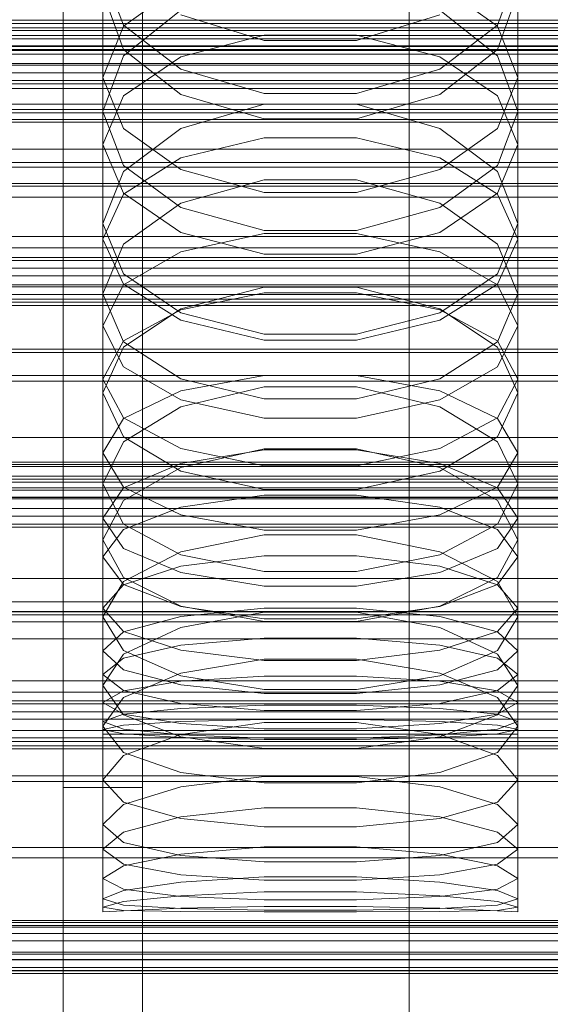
# Model space of a CAD drawing. Header units: millimetres. Extents: x -4738 to 65662, y -68080 to 6847.
# Tile 208 of 256: x -39 to 14, y -34677 to -34577. Entities that reach past the tile are written whole.
import ezdxf

# ---------------------------------------------------------------- set-up
doc = ezdxf.new("R2010")
doc.units = ezdxf.units.MM
for name, color, linetype, lineweight in [('COTAS_O', 1, 'Continuous', 0), ('COTAS_P', 1, 'Continuous', 0), ('frontal_briquetadora', 7, 'Continuous', 0), ('frontal_C01', 7, 'Continuous', 0), ('frontal_C02', 7, 'Continuous', 0), ('frontal_C03', 7, 'Continuous', 0), ('frontal_C04', 7, 'Continuous', 0), ('frontal_mezcladora', 7, 'Continuous', 0), ('frontal_secador', 7, 'Continuous', 0)]:
    doc.layers.add(name, color=color, linetype=linetype, lineweight=lineweight)
doc.dimstyles.new('R19_100', dxfattribs={"dimtxt": 250, "dimasz": 150, "dimexe": 150, "dimexo": 80, "dimgap": 100, "dimtad": 1, "dimtih": 1, "dimtoh": 1, "dimdsep": 46, "dimcen": 0.09, "dimadec": 0, "dimazin": 0, "dimtfac": 1, "dimtdec": 4, "dimtofl": 0, "dimtmove": 0, "dimatfit": 3, "dimfxl": 1, "dimtolj": 1, "dimtzin": 0, "dimarcsym": 0})

# ---------------------------------------------------------------- blocks, each defined once
blk = doc.blocks.new('DIM_R30_49')
at = {"layer": 'COTAS_P'}
for p, q in [((-150, -32300), (550, -32300)), ((550, -32300), (505, -32450)), ((550, -34900), (550, -32300)), ((550, -32300), (595, -32450)), ((550, -34900), (505, -34750)), ((550, -34900), (595, -34750)), ((-150, -34900), (550, -34900))]:
    blk.add_line(p, q, dxfattribs=at)
blk.add_text('2600 P', height=250, rotation=90, dxfattribs=at).set_placement((450, -33600))
blk = doc.blocks.new('DIM_R30_51')
at = {"layer": 'COTAS_O'}
for p, q in [((-650, -33700), (50, -33700)), ((50, -33700), (5, -33850)), ((50, -34900), (50, -33700)), ((50, -33700), (95, -33850)), ((50, -34900), (5, -34750)), ((50, -34900), (95, -34750)), ((-650, -34900), (50, -34900))]:
    blk.add_line(p, q, dxfattribs=at)
blk.add_text('1200 O', height=250, rotation=90, dxfattribs=at).set_placement((-50, -34300))
blk = doc.blocks.new('DIM_R30_52')
at = {"layer": 'COTAS_O'}
for p, q in [((-650, -34200), (-500, -34155)), ((650, -34200), (500, -34155)), ((-650, -34900), (-650, -34200)), ((-650, -34200), (650, -34200)), ((-650, -34200), (-500, -34245)), ((650, -34200), (500, -34245)), ((650, -34900), (650, -34200))]:
    blk.add_line(p, q, dxfattribs=at)
blk.add_text('1300 O', height=250, dxfattribs=at).set_placement((0, -34100))
blk = doc.blocks.new('DIM_R30_57')
at = {"layer": 'COTAS_P'}
for p, q in [((-305, -34680), (395, -34680)), ((395, -34680), (350, -34830)), ((395, -36000), (395, -34680)), ((395, -34680), (440, -34830)), ((395, -36000), (350, -35850)), ((395, -36000), (440, -35850)), ((-305, -36000), (395, -36000))]:
    blk.add_line(p, q, dxfattribs=at)
blk.add_text('1320 P', height=250, rotation=90, dxfattribs=at).set_placement((295, -35340))

msp = doc.modelspace()

# ---------------------------------------------------------------- linework, layer by layer
at = {"layer": 'frontal_briquetadora'}
for p, q in [((-31, -34571.912), (-31, -34586.193)), ((-31, -34571.912), (-28.92, -34577.459)), ((8.92, -34577.459), (11, -34571.912)), ((11, -34571.912), (11, -34586.193)), ((-23.093, -34573.39), (-28.92, -34577.548)), ((8.92, -34577.548), (3.093, -34573.39)), ((-31, -34574.101), (-28.92, -34579.916)), ((8.92, -34579.916), (11, -34574.101)), ((-23.094, -34575.925), (-28.92, -34580.562)), ((-14.674, -34578.991), (-23.094, -34576.409)), ((3.094, -34576.409), (-5.326, -34578.991)), ((8.92, -34580.562), (3.094, -34575.925)), ((-28.92, -34577.548), (-31, -34582.734)), ((-28.92, -34577.459), (-23.093, -34581.907)), ((3.093, -34581.907), (8.92, -34577.459)), ((11, -34582.734), (8.92, -34577.548)), ((-23.093, -34580.641), (-14.673, -34578.443)), ((-14.673, -34578.443), (-5.327, -34578.443)), ((-5.327, -34578.443), (3.093, -34580.641)), ((-5.326, -34578.991), (-14.674, -34578.991)), ((195, -34580), (-195, -34580)), ((-28.92, -34580.562), (-31, -34586.193)), ((-28.92, -34579.916), (-23.094, -34584.461)), ((-28.92, -34584.6), (-23.093, -34580.641)), ((3.093, -34580.641), (8.92, -34584.6)), ((3.094, -34584.461), (8.92, -34579.916)), ((11, -34586.193), (8.92, -34580.562)), ((-31, -34582.734), (-31, -34597.535)), ((-31, -34582.734), (-28.92, -34587.919)), ((-23.093, -34581.907), (-14.673, -34584.376)), ((-5.327, -34584.376), (3.093, -34581.907)), ((8.92, -34587.919), (11, -34582.734)), ((11, -34582.734), (11, -34597.535)), ((-31, -34589.538), (-28.92, -34584.6)), ((-23.094, -34584.461), (-14.674, -34586.939)), ((-14.673, -34584.376), (-5.327, -34584.376)), ((-5.326, -34586.939), (3.094, -34584.461)), ((8.92, -34584.6), (11, -34589.538)), ((-23.094, -34587.908), (-14.674, -34585.444)), ((-14.674, -34585.444), (-5.326, -34585.444)), ((-5.326, -34585.444), (3.094, -34587.908)), ((-28.92, -34591.656), (-31, -34586.193)), ((11, -34586.193), (8.92, -34591.656)), ((195, -34587), (-195, -34587)), ((-14.674, -34586.939), (-5.326, -34586.939)), ((-28.92, -34592.262), (-23.094, -34587.908)), ((-28.92, -34587.919), (-23.093, -34592.078)), ((3.093, -34592.078), (8.92, -34587.919)), ((3.094, -34587.908), (8.92, -34592.262)), ((-31, -34589.538), (-31, -34604.666)), ((-28.92, -34594.475), (-31, -34589.538)), ((-23.093, -34590.901), (-14.673, -34588.873)), ((-14.673, -34588.873), (-5.327, -34588.873)), ((-5.327, -34588.873), (3.093, -34590.901)), ((11, -34589.538), (8.92, -34594.475)), ((11, -34589.538), (11, -34604.666)), ((-28.92, -34594.554), (-23.093, -34590.901)), ((-23.094, -34595.915), (-28.92, -34591.656)), ((-28.92, -34591.656), (-23.094, -34595.915)), ((3.093, -34590.901), (8.92, -34594.554)), ((8.92, -34591.656), (3.094, -34595.915)), ((3.094, -34595.915), (8.92, -34591.656)), ((-31, -34597.535), (-28.92, -34592.262)), ((-23.093, -34592.078), (-14.673, -34594.385)), ((-5.327, -34594.385), (3.093, -34592.078)), ((8.92, -34592.262), (11, -34597.535)), ((-14.674, -34593.122), (-23.094, -34595.48)), ((-5.326, -34593.122), (-14.674, -34593.122)), ((3.094, -34595.48), (-5.326, -34593.122)), ((-31, -34599.11), (-28.92, -34594.554)), ((-23.093, -34598.435), (-28.92, -34594.475)), ((-14.673, -34594.385), (-5.327, -34594.385)), ((8.92, -34594.475), (3.093, -34598.435)), ((8.92, -34594.554), (11, -34599.11)), ((-23.094, -34595.48), (-28.92, -34599.639)), ((8.92, -34599.639), (3.094, -34595.48)), ((-14.674, -34598.232), (-23.094, -34595.915)), ((-23.094, -34595.915), (-14.674, -34598.232)), ((3.094, -34595.915), (-5.326, -34598.232)), ((-5.326, -34598.232), (3.094, -34595.915)), ((-28.92, -34602.633), (-31, -34597.535)), ((11, -34597.535), (8.92, -34602.634)), ((-14.673, -34600.632), (-23.093, -34598.435)), ((-14.673, -34598.547), (-23.093, -34600.4)), ((-5.326, -34598.232), (-14.674, -34598.232)), ((-5.327, -34598.547), (-14.673, -34598.547)), ((3.093, -34598.435), (-5.327, -34600.632)), ((3.093, -34600.4), (-5.327, -34598.547)), ((-31, -34599.11), (-31, -34614.698)), ((-31, -34599.11), (-28.92, -34603.666)), ((-28.92, -34599.639), (-31, -34604.666)), ((8.92, -34603.666), (11, -34599.11)), ((11, -34604.666), (8.92, -34599.639)), ((11, -34599.11), (11, -34614.698)), ((-23.093, -34600.4), (-28.92, -34603.738)), ((-5.327, -34600.632), (-14.673, -34600.632)), ((8.92, -34603.738), (3.093, -34600.4)), ((-23.094, -34606.596), (-28.92, -34602.633)), ((8.92, -34602.634), (3.094, -34606.596)), ((-28.92, -34603.666), (-23.093, -34607.319)), ((3.093, -34607.319), (8.92, -34603.666)), ((-28.92, -34603.738), (-31, -34607.901)), ((-31, -34604.666), (-28.92, -34609.515)), ((-14.674, -34603.999), (-23.094, -34606.192)), ((-23.093, -34606.298), (-14.673, -34604.564)), ((-5.326, -34603.999), (-14.674, -34603.999)), ((-14.673, -34604.564), (-5.327, -34604.564)), ((-5.327, -34604.564), (3.093, -34606.298)), ((3.094, -34606.192), (-5.326, -34603.999)), ((11, -34607.901), (8.92, -34603.738)), ((8.92, -34609.515), (11, -34604.666)), ((-23.094, -34606.192), (-28.92, -34610.051)), ((-28.92, -34609.422), (-23.093, -34606.298)), ((-14.674, -34608.746), (-23.094, -34606.596)), ((3.094, -34606.596), (-5.326, -34608.746)), ((3.093, -34606.298), (8.92, -34609.422)), ((8.92, -34610.051), (3.094, -34606.192)), ((-23.093, -34607.319), (-14.673, -34609.347)), ((-5.327, -34609.347), (3.093, -34607.319)), ((-31, -34607.901), (-31, -34623.913)), ((-31, -34607.901), (-28.92, -34612.065)), ((8.92, -34612.065), (11, -34607.901)), ((11, -34607.901), (11, -34623.913)), ((-31, -34613.318), (-28.92, -34609.422)), ((-28.92, -34609.515), (-23.094, -34613.274)), ((-5.326, -34608.746), (-14.674, -34608.746)), ((-14.673, -34609.347), (-5.327, -34609.347)), ((3.094, -34613.274), (8.92, -34609.515)), ((8.92, -34609.422), (11, -34613.318)), ((-28.92, -34610.051), (-31, -34614.698)), ((11, -34614.698), (8.92, -34610.051)), ((-28.92, -34612.065), (-23.093, -34615.403)), ((3.093, -34615.403), (8.92, -34612.065)), ((-31, -34613.318), (-31, -34629.59)), ((-28.92, -34617.214), (-31, -34613.318)), ((-23.094, -34613.274), (-14.674, -34615.311)), ((-23.093, -34614.479), (-14.673, -34612.927)), ((-14.673, -34612.927), (-5.327, -34612.927)), ((-5.327, -34612.927), (3.093, -34614.479)), ((-5.326, -34615.311), (3.094, -34613.274)), ((11, -34613.318), (8.92, -34617.214)), ((11, -34613.318), (11, -34629.59)), ((-28.92, -34617.275), (-23.093, -34614.479)), ((-23.094, -34616.105), (-14.674, -34614.083)), ((-14.674, -34614.083), (-5.326, -34614.083)), ((-5.326, -34614.083), (3.094, -34616.105)), ((3.093, -34614.479), (8.92, -34617.275)), ((-28.92, -34619.163), (-31, -34614.698)), ((-23.093, -34615.403), (-14.673, -34617.256)), ((-14.674, -34615.311), (-5.326, -34615.311)), ((-5.327, -34617.256), (3.093, -34615.403)), ((11, -34614.698), (8.92, -34619.163)), ((-28.92, -34619.655), (-23.094, -34616.105)), ((3.094, -34616.105), (8.92, -34619.655)), ((-31, -34620.762), (-28.92, -34617.275)), ((-23.093, -34620.338), (-28.92, -34617.214)), ((-14.673, -34617.256), (-5.327, -34617.256)), ((8.92, -34617.214), (3.093, -34620.338)), ((8.92, -34617.275), (11, -34620.762)), ((-23.094, -34622.61), (-28.92, -34619.163)), ((8.92, -34619.163), (3.094, -34622.61)), ((-31, -34623.913), (-28.92, -34619.655)), ((-14.674, -34620.353), (-23.094, -34622.259)), ((-14.673, -34622.072), (-23.093, -34620.338)), ((-14.673, -34620.476), (-23.093, -34621.842)), ((-5.326, -34620.353), (-14.674, -34620.353)), ((-5.327, -34620.476), (-14.673, -34620.476)), ((3.093, -34620.338), (-5.327, -34622.072)), ((3.093, -34621.842), (-5.327, -34620.476)), ((3.094, -34622.259), (-5.326, -34620.353)), ((8.92, -34619.655), (11, -34623.913)), ((-31, -34620.762), (-31, -34637.392)), ((-31, -34620.762), (-28.92, -34624.249)), ((8.92, -34624.249), (11, -34620.762)), ((11, -34620.762), (11, -34637.392)), ((-23.093, -34621.842), (-28.92, -34624.303)), ((-23.094, -34622.259), (-28.92, -34625.598)), ((-14.674, -34624.472), (-23.094, -34622.61)), ((-5.327, -34622.072), (-14.673, -34622.072)), ((3.094, -34622.61), (-5.326, -34624.472)), ((8.92, -34624.303), (3.093, -34621.842)), ((8.92, -34625.598), (3.094, -34622.259)), ((-28.92, -34627.982), (-31, -34623.913)), ((-28.92, -34624.303), (-31, -34627.373)), ((-28.92, -34624.249), (-23.093, -34627.045)), ((-5.326, -34624.472), (-14.674, -34624.472)), ((3.093, -34627.045), (8.92, -34624.249)), ((11, -34623.913), (8.92, -34627.982)), ((11, -34627.373), (8.92, -34624.303)), ((-28.92, -34625.598), (-31, -34629.59)), ((-23.093, -34626.287), (-14.673, -34625.047)), ((-14.673, -34625.047), (-5.327, -34625.047)), ((-5.327, -34625.047), (3.093, -34626.287)), ((11, -34629.59), (8.92, -34625.598)), ((-28.92, -34628.522), (-23.093, -34626.287)), ((3.093, -34626.287), (8.92, -34628.522)), ((-31, -34627.373), (-31, -34644.321)), ((-31, -34627.373), (-28.92, -34630.442)), ((-23.093, -34627.045), (-14.673, -34628.597)), ((-5.327, -34628.597), (3.093, -34627.045)), ((8.92, -34630.442), (11, -34627.373)), ((11, -34627.373), (11, -34644.321)), ((-31, -34631.309), (-28.92, -34628.522)), ((-23.094, -34631.109), (-28.92, -34627.982)), ((-14.673, -34628.597), (-5.327, -34628.597)), ((8.92, -34627.982), (3.094, -34631.109)), ((8.92, -34628.522), (11, -34631.309)), ((-31, -34629.59), (-28.92, -34633.39)), ((-14.674, -34629.063), (-23.094, -34630.791)), ((-5.326, -34629.063), (-14.674, -34629.063)), ((3.094, -34630.791), (-5.326, -34629.063)), ((8.92, -34633.39), (11, -34629.59)), ((-28.92, -34630.442), (-23.093, -34632.904)), ((3.093, -34632.904), (8.92, -34630.442)), ((-31, -34631.309), (-31, -34648.447)), ((-28.92, -34634.097), (-31, -34631.309)), ((-23.094, -34630.791), (-28.92, -34633.807)), ((-14.674, -34632.791), (-23.094, -34631.109)), ((-23.093, -34632.248), (-14.673, -34631.199)), ((-14.673, -34631.199), (-5.327, -34631.199)), ((-5.327, -34631.199), (3.093, -34632.248)), ((3.094, -34631.109), (-5.326, -34632.791)), ((8.92, -34633.807), (3.094, -34630.791)), ((11, -34631.309), (8.92, -34634.097)), ((11, -34631.309), (11, -34648.447)), ((-28.92, -34634.139), (-23.093, -34632.248)), ((3.093, -34632.248), (8.92, -34634.139)), ((-28.92, -34633.39), (-23.094, -34636.299)), ((-23.093, -34632.904), (-14.673, -34634.27)), ((-5.326, -34632.791), (-14.674, -34632.791)), ((-5.327, -34634.27), (3.093, -34632.904)), ((3.094, -34636.299), (8.92, -34633.39)), ((-28.92, -34633.807), (-31, -34637.392)), ((-31, -34636.498), (-28.92, -34634.139)), ((-23.093, -34636.332), (-28.92, -34634.097)), ((-14.673, -34634.27), (-5.327, -34634.27)), ((8.92, -34634.097), (3.093, -34636.332)), ((11, -34637.392), (8.92, -34633.807)), ((8.92, -34634.139), (11, -34636.498)), ((-31, -34636.498), (-31, -34653.884)), ((-31, -34636.498), (-28.92, -34638.856)), ((-23.094, -34636.299), (-14.674, -34637.86)), ((-14.673, -34637.572), (-23.093, -34636.332)), ((-14.673, -34636.493), (-23.093, -34637.349)), ((-5.327, -34636.493), (-14.673, -34636.493)), ((3.093, -34636.332), (-5.327, -34637.572)), ((3.093, -34637.349), (-5.327, -34636.493)), ((-5.326, -34637.86), (3.094, -34636.299)), ((8.92, -34638.856), (11, -34636.498)), ((11, -34636.498), (11, -34653.884)), ((-28.92, -34640.781), (-31, -34637.392)), ((-23.093, -34637.349), (-28.92, -34638.892)), ((-23.094, -34638.466), (-14.674, -34636.92)), ((-14.674, -34636.92), (-5.326, -34636.92)), ((-5.327, -34637.572), (-14.673, -34637.572)), ((-5.326, -34636.92), (3.094, -34638.466)), ((8.92, -34638.892), (3.093, -34637.349)), ((11, -34637.392), (8.92, -34640.781)), ((-28.92, -34641.151), (-23.094, -34638.466)), ((-14.674, -34637.86), (-5.326, -34637.86)), ((3.094, -34638.466), (8.92, -34641.151)), ((-28.92, -34638.892), (-31, -34640.815)), ((-28.92, -34638.856), (-23.093, -34640.747)), ((-23.093, -34640.265), (-14.673, -34639.539)), ((-14.673, -34639.539), (-5.327, -34639.539)), ((-5.327, -34639.539), (3.093, -34640.265)), ((3.093, -34640.747), (8.92, -34638.856)), ((11, -34640.815), (8.92, -34638.892)), ((-28.92, -34641.573), (-23.093, -34640.265)), ((3.093, -34640.265), (8.92, -34641.573)), ((-31, -34640.815), (-31, -34658.409)), ((-31, -34640.815), (-28.92, -34642.739)), ((-31, -34644.321), (-28.92, -34641.151)), ((-31, -34643.204), (-28.92, -34641.573)), ((-23.094, -34643.357), (-28.92, -34640.781)), ((-23.093, -34640.747), (-14.673, -34641.797)), ((-5.327, -34641.797), (3.093, -34640.747)), ((8.92, -34640.781), (3.094, -34643.357)), ((8.92, -34642.739), (11, -34640.815)), ((8.92, -34641.151), (11, -34644.321)), ((8.92, -34641.573), (11, -34643.204)), ((11, -34640.815), (11, -34658.409)), ((-14.674, -34641.675), (-23.094, -34643.097)), ((-5.326, -34641.675), (-14.674, -34641.675)), ((-14.673, -34641.797), (-5.327, -34641.797)), ((3.094, -34643.097), (-5.326, -34641.675)), ((-31, -34643.204), (-31, -34660.914)), ((-28.92, -34644.835), (-31, -34643.204)), ((-28.92, -34642.739), (-23.093, -34644.281)), ((-23.094, -34643.097), (-28.92, -34645.558)), ((-14.674, -34644.733), (-23.094, -34643.357)), ((-23.093, -34643.905), (-14.673, -34643.376)), ((-14.673, -34643.376), (-5.327, -34643.376)), ((-5.327, -34643.376), (3.093, -34643.905)), ((3.094, -34643.357), (-5.326, -34644.733)), ((3.093, -34644.281), (8.92, -34642.739)), ((8.92, -34645.558), (3.094, -34643.097)), ((11, -34643.204), (8.92, -34644.835)), ((11, -34643.204), (11, -34660.914)), ((-28.92, -34647.291), (-31, -34644.321)), ((-28.92, -34644.859), (-23.093, -34643.905)), ((-23.093, -34644.281), (-14.673, -34645.137)), ((-5.327, -34645.137), (3.093, -34644.281)), ((3.093, -34643.905), (8.92, -34644.859)), ((11, -34644.321), (8.92, -34647.291)), ((-31, -34646.048), (-28.92, -34644.859)), ((-28.92, -34645.558), (-31, -34648.447)), ((-23.093, -34646.144), (-28.92, -34644.835)), ((-5.326, -34644.733), (-14.674, -34644.733)), ((-14.673, -34645.137), (-5.327, -34645.137)), ((8.92, -34644.835), (3.093, -34646.144)), ((8.92, -34644.859), (11, -34646.048)), ((11, -34648.447), (8.92, -34645.558)), ((-31, -34646.048), (-31, -34663.894)), ((-31, -34646.048), (-28.92, -34647.238)), ((-14.673, -34646.869), (-23.093, -34646.144)), ((-14.673, -34646.325), (-23.093, -34646.656)), ((-5.327, -34646.325), (-14.673, -34646.325)), ((3.093, -34646.144), (-5.327, -34646.869)), ((3.093, -34646.656), (-5.327, -34646.325)), ((8.92, -34647.238), (11, -34646.048)), ((11, -34646.048), (11, -34663.894)), ((-28.92, -34647.254), (-31, -34647.998)), ((-23.093, -34646.656), (-28.92, -34647.254)), ((-28.92, -34647.238), (-23.093, -34648.191)), ((-23.094, -34649.528), (-28.92, -34647.291)), ((-5.327, -34646.869), (-14.673, -34646.869)), ((8.92, -34647.254), (3.093, -34646.656)), ((3.093, -34648.191), (8.92, -34647.238)), ((8.92, -34647.291), (3.094, -34649.528)), ((11, -34647.998), (8.92, -34647.254)), ((-31, -34647.998), (-31, -34665.938)), ((-31, -34647.998), (-28.92, -34648.743)), ((-31, -34648.799), (-28.92, -34648.352)), ((-31, -34648.447), (-28.92, -34651.133)), ((-28.92, -34648.352), (-23.093, -34647.994)), ((-14.674, -34648.069), (-23.094, -34649.303)), ((-23.093, -34647.994), (-14.673, -34647.795)), ((-23.093, -34648.191), (-14.673, -34648.721)), ((-5.326, -34648.069), (-14.674, -34648.069)), ((-14.673, -34647.795), (-5.327, -34647.795)), ((-5.327, -34647.795), (3.093, -34647.994)), ((-5.327, -34648.721), (3.093, -34648.191)), ((3.094, -34649.303), (-5.326, -34648.069)), ((3.093, -34647.994), (8.92, -34648.352)), ((8.92, -34648.743), (11, -34647.998)), ((8.92, -34648.352), (11, -34648.799)), ((8.92, -34651.133), (11, -34648.447)), ((11, -34647.998), (11, -34665.938)), ((-31, -34648.799), (-31, -34666.778)), ((-28.92, -34649.246), (-31, -34648.799)), ((-31, -34649.25), (-31, -34667.25)), ((-31, -34649.25), (-28.92, -34649.25)), ((-28.92, -34648.743), (-23.093, -34649.34)), ((-23.093, -34649.605), (-28.92, -34649.246)), ((-28.92, -34649.25), (-23.093, -34649.25)), ((-23.094, -34649.303), (-28.92, -34651.424)), ((-14.674, -34650.715), (-23.094, -34649.528)), ((-23.093, -34649.25), (-14.673, -34649.25)), ((-23.093, -34649.34), (-14.673, -34649.671)), ((-14.673, -34648.721), (-5.327, -34648.721)), ((-14.673, -34649.25), (-5.327, -34649.25)), ((-5.327, -34649.25), (3.093, -34649.25)), ((-5.327, -34649.671), (3.093, -34649.34)), ((3.094, -34649.528), (-5.326, -34650.715)), ((3.093, -34649.34), (8.92, -34648.743)), ((8.92, -34649.246), (3.093, -34649.605)), ((3.093, -34649.25), (8.92, -34649.25)), ((8.92, -34651.424), (3.094, -34649.303)), ((11, -34648.799), (8.92, -34649.246)), ((8.92, -34649.25), (11, -34649.25)), ((11, -34648.799), (11, -34666.778)), ((11, -34649.25), (11, -34667.25)), ((-14.673, -34649.804), (-23.093, -34649.605)), ((-14.673, -34649.671), (-5.327, -34649.671)), ((-5.327, -34649.804), (-14.673, -34649.804)), ((3.093, -34649.605), (-5.327, -34649.804)), ((-28.92, -34651.424), (-31, -34653.884)), ((-28.92, -34651.133), (-23.094, -34653.142)), ((-5.326, -34650.715), (-14.674, -34650.715)), ((3.094, -34653.142), (8.92, -34651.133)), ((11, -34653.884), (8.92, -34651.424)), ((-23.094, -34653.142), (-14.674, -34654.2)), ((-5.326, -34654.2), (3.094, -34653.142)), ((-28.92, -34656.141), (-31, -34653.884)), ((-23.094, -34654.607), (-14.674, -34653.565)), ((-14.674, -34653.565), (-5.326, -34653.565)), ((-14.674, -34654.2), (-5.326, -34654.2)), ((-5.326, -34653.565), (3.094, -34654.607)), ((11, -34653.884), (8.92, -34656.141)), ((-28.92, -34656.382), (-23.094, -34654.607)), ((3.094, -34654.607), (8.92, -34656.382)), ((-31, -34658.409), (-28.92, -34656.382)), ((-23.094, -34657.802), (-28.92, -34656.141)), ((8.92, -34656.141), (3.094, -34657.802)), ((8.92, -34656.382), (11, -34658.409)), ((-14.674, -34656.722), (-23.094, -34657.636)), ((-5.326, -34656.723), (-14.674, -34656.722)), ((3.094, -34657.636), (-5.326, -34656.723)), ((-28.92, -34660.23), (-31, -34658.409)), ((-23.094, -34657.636), (-28.92, -34659.178)), ((-14.674, -34658.667), (-23.094, -34657.802)), ((3.094, -34657.802), (-5.326, -34658.667)), ((8.92, -34659.178), (3.094, -34657.636)), ((11, -34658.409), (8.92, -34660.23)), ((-28.92, -34659.178), (-31, -34660.914)), ((-5.326, -34658.667), (-14.674, -34658.667)), ((11, -34660.914), (8.92, -34659.178)), ((-23.094, -34661.54), (-28.92, -34660.23)), ((8.92, -34660.23), (3.094, -34661.54)), ((-31, -34660.914), (-28.92, -34662.441)), ((-23.094, -34661.41), (-28.92, -34662.6)), ((-14.674, -34660.692), (-23.094, -34661.41)), ((-5.326, -34660.692), (-14.674, -34660.692)), ((3.094, -34661.41), (-5.326, -34660.692)), ((8.92, -34662.6), (3.094, -34661.41)), ((8.92, -34662.441), (11, -34660.914)), ((-28.92, -34662.441), (-23.094, -34663.515)), ((-14.674, -34662.209), (-23.094, -34661.54)), ((-5.326, -34662.209), (-14.674, -34662.209)), ((3.094, -34661.54), (-5.326, -34662.209)), ((3.094, -34663.515), (8.92, -34662.441)), ((-28.92, -34662.6), (-31, -34663.894)), ((-23.094, -34663.515), (-14.674, -34664.053)), ((-5.326, -34664.053), (3.094, -34663.515)), ((11, -34663.894), (8.92, -34662.6)), ((-28.92, -34664.979), (-31, -34663.894)), ((-28.92, -34665.088), (-23.094, -34664.254)), ((-23.094, -34664.254), (-14.674, -34663.732)), ((-14.674, -34663.732), (-5.326, -34663.732)), ((-14.674, -34664.053), (-5.326, -34664.053)), ((-5.326, -34663.732), (3.094, -34664.254)), ((3.094, -34664.254), (8.92, -34665.088)), ((11, -34663.894), (8.92, -34664.979)), ((-31, -34665.938), (-28.92, -34665.088)), ((-23.094, -34665.696), (-28.92, -34664.979)), ((-14.674, -34665.239), (-23.094, -34665.629)), ((-5.326, -34665.239), (-14.674, -34665.239)), ((3.094, -34665.629), (-5.326, -34665.239)), ((8.92, -34664.979), (3.094, -34665.696)), ((8.92, -34665.088), (11, -34665.938)), ((-28.92, -34666.577), (-31, -34665.938)), ((-28.92, -34666.225), (-31, -34666.778)), ((-23.094, -34665.629), (-28.92, -34666.225)), ((-14.674, -34666.036), (-23.094, -34665.696)), ((-5.326, -34666.036), (-14.674, -34666.036)), ((3.094, -34665.696), (-5.326, -34666.036)), ((8.92, -34666.225), (3.094, -34665.629)), ((11, -34665.938), (8.92, -34666.577)), ((11, -34666.778), (8.92, -34666.225)), ((-31, -34666.778), (-28.92, -34667.119)), ((-28.92, -34667.144), (-31, -34667.25)), ((-23.094, -34666.937), (-28.92, -34666.577)), ((-23.094, -34666.906), (-28.92, -34667.144)), ((-28.92, -34667.119), (-23.094, -34667.24)), ((-14.674, -34666.715), (-23.094, -34666.906)), ((-14.674, -34667.078), (-23.094, -34666.937)), ((-23.094, -34667.24), (-14.674, -34667.248)), ((-5.326, -34666.715), (-14.674, -34666.715)), ((-5.326, -34667.078), (-14.674, -34667.078)), ((-14.674, -34667.248), (-5.326, -34667.248)), ((3.094, -34666.906), (-5.326, -34666.715)), ((3.094, -34666.937), (-5.326, -34667.078)), ((-5.326, -34667.248), (3.094, -34667.24)), ((8.92, -34666.577), (3.094, -34666.937)), ((8.92, -34667.144), (3.094, -34666.906)), ((3.094, -34667.24), (8.92, -34667.119)), ((8.92, -34667.119), (11, -34666.778)), ((11, -34667.25), (8.92, -34667.144))]:
    msp.add_line(p, q, dxfattribs=at)
at = {"layer": 'frontal_C01'}
for p, q in [((0, -34782.805), (0, -34520.192)), ((0, -34525.972), (0, -34788.585)), ((430, -34586.343), (-430, -34586.343)), ((430, -34591.343), (-430, -34591.343)), ((-425, -34610.606), (425, -34610.606)), ((425, -34622.162), (-425, -34622.162)), ((425, -34624.302), (-425, -34624.302)), ((-425, -34635.858), (425, -34635.858)), ((-450, -34660.756), (450, -34660.756)), ((450, -34671.541), (-450, -34671.541))]:
    msp.add_line(p, q, dxfattribs=at)
at = {"layer": 'frontal_C02'}
for p, q in [((0, -34811.926), (0, -34521.432)), ((0, -34527.162), (0, -34817.656)), ((-450, -34591.833), (450, -34591.833)), ((450, -34603.756), (-450, -34603.756)), ((-425, -34610.274), (425, -34610.274)), ((425, -34621.728), (-425, -34621.728)), ((450, -34625.243), (-450, -34625.243)), ((425, -34625.415), (-425, -34625.415)), ((-450, -34637.165), (450, -34637.165)), ((-425, -34636.869), (425, -34636.869))]:
    msp.add_line(p, q, dxfattribs=at)
at = {"layer": 'frontal_C03'}
for p, q in [((1250, -34578.508), (-1250, -34578.508)), ((1250, -34578.825), (-1250, -34578.825)), ((1250, -34579.537), (-1250, -34579.537)), ((1250, -34579.619), (-1250, -34579.619)), ((1250, -34579.914), (-1250, -34579.914)), ((-1250, -34580.383), (1250, -34580.383)), ((1250, -34581.506), (-1250, -34581.506)), ((1250, -34582.27), (-1250, -34582.27)), ((1250, -34583.064), (-1250, -34583.064)), ((1250, -34583.38), (-1250, -34583.38)), ((1250, -34600.966), (-1250, -34600.966)), ((1250, -34601.282), (-1250, -34601.282)), ((1250, -34602.076), (-1250, -34602.076)), ((-1250, -34602.84), (1250, -34602.84)), ((1250, -34603.963), (-1250, -34603.963)), ((1250, -34604.727), (-1250, -34604.727)), ((1250, -34605.521), (-1250, -34605.521)), ((1250, -34605.838), (-1250, -34605.838)), ((1250, -34623.423), (-1250, -34623.423)), ((1250, -34623.74), (-1250, -34623.74)), ((1250, -34624.534), (-1250, -34624.534)), ((-1250, -34625.298), (1250, -34625.298)), ((1250, -34626.421), (-1250, -34626.421)), ((1250, -34627.185), (-1250, -34627.185)), ((1250, -34627.979), (-1250, -34627.979)), ((1250, -34628.296), (-1250, -34628.296)), ((1250, -34645.881), (-1250, -34645.881)), ((1250, -34646.197), (-1250, -34646.197)), ((1250, -34646.991), (-1250, -34646.991)), ((-1250, -34647.756), (1250, -34647.756)), ((1250, -34648.879), (-1250, -34648.879)), ((1250, -34649.643), (-1250, -34649.643)), ((1250, -34650.437), (-1250, -34650.437)), ((1250, -34650.753), (-1250, -34650.753)), ((1250, -34668.339), (-1250, -34668.339)), ((1250, -34668.655), (-1250, -34668.655)), ((1250, -34669.449), (-1250, -34669.449)), ((-1250, -34670.213), (1250, -34670.213)), ((1250, -34671.336), (-1250, -34671.336)), ((1250, -34672.1), (-1250, -34672.1)), ((1250, -34672.894), (-1250, -34672.894)), ((1250, -34673.211), (-1250, -34673.211))]:
    msp.add_line(p, q, dxfattribs=at)
at = {"layer": 'frontal_C04'}
for p, q in [((188, -34587.263), (-188, -34587.263)), ((-188, -34589.999), (188, -34589.999)), ((-188, -34619.212), (188, -34619.212)), ((188, -34621.948), (-188, -34621.948)), ((188, -34636.856), (-188, -34636.856)), ((-188, -34639.592), (188, -34639.592)), ((-188, -34668.805), (188, -34668.805)), ((188, -34671.541), (-188, -34671.541))]:
    msp.add_line(p, q, dxfattribs=at)
at = {"layer": 'frontal_mezcladora'}
for p, q in [((-35, -34590), (-35, -34525.346)), ((-27, -34590), (-27, -34525.346)), ((240, -34590), (-420, -34590)), ((-35, -34654.654), (-35, -34590)), ((-27, -34590), (-35, -34590)), ((-27, -34590), (-27, -34654.654)), ((-315, -34600), (315, -34600)), ((-420, -34637.898), (240, -34637.898)), ((-35, -34654.654), (-35, -34709.466)), ((-35, -34654.654), (-27, -34654.654)), ((-27, -34654.654), (-27, -34709.466))]:
    msp.add_line(p, q, dxfattribs=at)
at = {"layer": 'frontal_secador'}
for p, q in [((1320, -34576.928), (-1320, -34576.928)), ((1320, -34577.727), (-1320, -34577.727)), ((1250, -34577.285), (-1250, -34577.285)), ((1320, -34578), (-1320, -34578)), ((1250, -34578), (-1250, -34578)), ((1250, -34581.314), (-1250, -34581.314)), ((1250, -34583.856), (-1250, -34583.856)), ((1250, -34585.455), (-1250, -34585.455)), ((1250, -34586), (-1250, -34586)), ((1360, -34593.5), (-1360, -34593.5)), ((1250, -34593.75), (-1250, -34593.75)), ((1360, -34594.863), (-1360, -34594.863)), ((1360, -34598.859), (-1360, -34598.859)), ((1360, -34605.216), (-1360, -34605.216)), ((1360, -34613.5), (-1360, -34613.5)), ((1250, -34612.924), (-1250, -34612.924)), ((1360, -34623.147), (-1360, -34623.147)), ((-1360, -34633.5), (1360, -34633.5)), ((-1250, -34633.5), (1250, -34633.5)), ((1360, -34643.853), (-1360, -34643.853)), ((-1250, -34645), (1250, -34645)), ((-1400, -34650), (1400, -34650)), ((-1250, -34650), (1250, -34650)), ((1360, -34653.5), (-1360, -34653.5)), ((1250, -34654.076), (-1250, -34654.076)), ((1360, -34661.784), (-1360, -34661.784)), ((1360, -34668.141), (-1360, -34668.141)), ((1360, -34672.137), (-1360, -34672.137)), ((1360, -34673.5), (-1360, -34673.5)), ((1250, -34673.25), (-1250, -34673.25))]:
    msp.add_line(p, q, dxfattribs=at)

# ---------------------------------------------------------------- dimensions: what is measured, and where the dimension line sits
at = {"layer": 'COTAS_O'}
for p2, distance, picture, middle in [((-650, -33700), -700, 'DIM_R30_51', (50, -34300)), ((650, -34900), 700, 'DIM_R30_52', (0, -34200))]:
    dim = msp.add_aligned_dim(p1=(-650, -34900), p2=p2, distance=distance, text='<> O', dimstyle='R19_100', dxfattribs=at)
    dim.commit()
    dim.dimension.update_dxf_attribs({"geometry": picture, "text_midpoint": middle})
at = {"layer": 'COTAS_P'}
for p1, p2, picture, middle in [((-150, -34900), (-150, -32300), 'DIM_R30_49', (550, -33600)), ((-305, -36000), (-305, -34680), 'DIM_R30_57', (395, -35340))]:
    dim = msp.add_aligned_dim(p1=p1, p2=p2, distance=-700, text='<> P', dimstyle='R19_100', dxfattribs=at)
    dim.commit()
    dim.dimension.update_dxf_attribs({"geometry": picture, "text_midpoint": middle})

doc.saveas('drawing.dxf')
